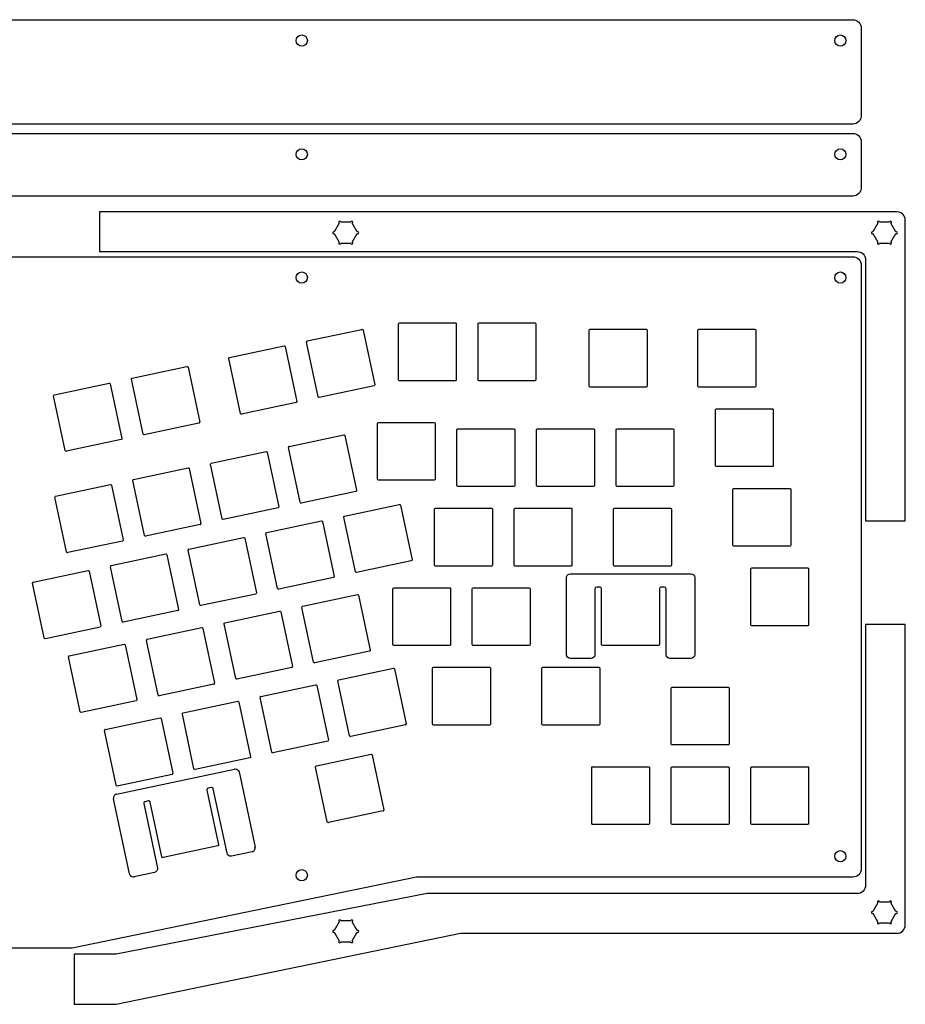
# Model space of a CAD drawing. Header units: millimetres. Extents: x -62 to 318, y -144 to 283.
# Tile 3 of 3: x 106 to 318, y 47 to 283. Entities that reach past the tile are written whole.
import ezdxf

# ---------------------------------------------------------------- set-up
doc = ezdxf.new("R2010")
doc.units = ezdxf.units.MM
doc.layers.get('0').update_dxf_attribs({"linetype": 'CONTINUOUS'})

msp = doc.modelspace()

# ---------------------------------------------------------------- linework, layer by layer
for p, q in [((-49.61, 282.97), (305.48, 282.97)), ((307.48, 280.97), (307.48, 259.97)), ((305.48, 257.97), (-49.61, 257.97)), ((-49.61, 255.72), (305.48, 255.72)), ((307.48, 253.72), (307.48, 242.72)), ((305.48, 240.72), (-49.61, 240.72)), ((125.04, 236.94), (125.04, 227.44)), ((316.03, 236.94), (125.04, 236.94)), ((182.48, 234.23), (181.28, 232.16)), ((185.24, 234.44), (182.85, 234.44)), ((186.81, 232.16), (185.61, 234.23)), ((311.47, 234.23), (310.27, 232.16)), ((314.23, 234.44), (311.84, 234.44)), ((315.8, 232.16), (314.6, 234.23)), ((318.03, 162.97), (318.03, 234.94)), ((181.28, 231.73), (182.48, 229.66)), ((185.61, 229.66), (186.81, 231.73)), ((310.27, 231.73), (311.47, 229.66)), ((314.6, 229.66), (315.8, 231.73)), ((182.85, 229.44), (185.24, 229.44)), ((311.84, 229.44), (314.23, 229.44)), ((125.04, 227.44), (306.53, 227.44)), ((-49.61, 226.19), (305.48, 226.19)), ((307.48, 224.19), (307.48, 79.6)), ((308.53, 225.44), (308.53, 162.97)), ((196.67, 196.7), (196.67, 210.1)), ((196.9, 210.33), (210.3, 210.33)), ((210.52, 210.1), (210.52, 196.7)), ((215.72, 196.7), (215.72, 210.1)), ((215.95, 210.33), (229.35, 210.33)), ((229.57, 210.1), (229.57, 196.7)), ((174.83, 206.02), (187.93, 208.8)), ((188.2, 208.63), (190.99, 195.52)), ((242.33, 195.2), (242.33, 208.6)), ((242.33, 195.2), (242.33, 208.6)), ((242.56, 208.82), (255.96, 208.82)), ((242.56, 208.82), (255.96, 208.82)), ((256.18, 208.6), (256.18, 195.2)), ((256.18, 208.6), (256.18, 195.2)), ((268.38, 195.2), (268.38, 208.6)), ((268.38, 195.2), (268.38, 208.6)), ((268.61, 208.82), (282.01, 208.82)), ((268.61, 208.82), (282.01, 208.82)), ((282.23, 208.6), (282.23, 195.2)), ((282.23, 208.6), (282.23, 195.2)), ((177.44, 192.64), (174.65, 205.75)), ((156.19, 202.06), (169.3, 204.84)), ((169.57, 204.67), (172.35, 191.56)), ((158.81, 188.68), (156.02, 201.79)), ((132.9, 197.11), (146.01, 199.89)), ((146.27, 199.72), (149.06, 186.61)), ((114.27, 193.15), (127.37, 195.93)), ((127.64, 195.76), (130.43, 182.65)), ((135.51, 183.73), (132.73, 196.84)), ((210.3, 196.48), (196.9, 196.48)), ((229.35, 196.48), (215.95, 196.48)), ((190.81, 195.26), (177.71, 192.47)), ((255.96, 194.97), (242.56, 194.97)), ((255.96, 194.97), (242.56, 194.97)), ((282.01, 194.97), (268.61, 194.97)), ((282.01, 194.97), (268.61, 194.97)), ((116.88, 179.77), (114.09, 192.88)), ((172.18, 191.3), (159.07, 188.51)), ((272.58, 176.15), (272.58, 189.55)), ((272.58, 176.15), (272.58, 189.55)), ((272.81, 189.77), (286.21, 189.77)), ((272.81, 189.77), (286.21, 189.77)), ((286.43, 189.55), (286.43, 176.15)), ((286.43, 189.55), (286.43, 176.15)), ((148.89, 186.35), (135.78, 183.56)), ((191.85, 186.51), (205.25, 186.51)), ((191.62, 172.89), (191.62, 186.29)), ((205.47, 186.29), (205.47, 172.89)), ((210.67, 171.39), (210.67, 184.79)), ((210.9, 185.01), (224.3, 185.01)), ((224.52, 184.79), (224.52, 171.39)), ((229.72, 171.39), (229.72, 184.79)), ((229.95, 185.01), (243.35, 185.01)), ((243.57, 184.79), (243.57, 171.39)), ((248.77, 171.39), (248.77, 184.79)), ((249, 185.01), (262.4, 185.01)), ((262.62, 184.79), (262.62, 171.39)), ((130.25, 182.39), (117.15, 179.6)), ((170.47, 180.75), (183.58, 183.53)), ((183.85, 183.36), (186.63, 170.25)), ((151.84, 176.79), (164.95, 179.57)), ((165.21, 179.4), (168, 166.29)), ((173.09, 167.37), (170.3, 180.48)), ((133.21, 172.83), (146.31, 175.61)), ((146.58, 175.44), (149.37, 162.33)), ((154.45, 163.41), (151.67, 176.52)), ((286.21, 175.92), (272.81, 175.92)), ((286.21, 175.92), (272.81, 175.92)), ((135.82, 159.45), (133.03, 172.56)), ((205.25, 172.66), (191.85, 172.66)), ((114.57, 168.87), (127.68, 171.65)), ((127.95, 171.48), (130.73, 158.37)), ((186.46, 169.99), (173.35, 167.2)), ((224.3, 171.16), (210.9, 171.16)), ((243.35, 171.16), (229.95, 171.16)), ((262.4, 171.16), (249, 171.16)), ((276.76, 157.1), (276.76, 170.5)), ((276.98, 170.72), (290.38, 170.72)), ((290.61, 170.5), (290.61, 157.1)), ((117.18, 155.49), (114.4, 168.6)), ((167.83, 166.03), (154.72, 163.24)), ((183.75, 164.09), (196.86, 166.88)), ((197.12, 166.71), (199.91, 153.6)), ((205.31, 152.34), (205.31, 165.74)), ((205.54, 165.96), (218.94, 165.96)), ((219.16, 165.74), (219.16, 152.34)), ((224.36, 152.34), (224.36, 165.74)), ((224.59, 165.96), (237.99, 165.96)), ((238.21, 165.74), (238.21, 152.34)), ((248.18, 152.34), (248.18, 165.74)), ((248.41, 165.96), (261.81, 165.96)), ((262.03, 165.74), (262.03, 152.34)), ((165.12, 160.13), (178.22, 162.92)), ((178.49, 162.75), (181.28, 149.64)), ((186.36, 150.72), (183.58, 163.83)), ((308.53, 162.97), (318.03, 162.97)), ((149.19, 162.07), (136.09, 159.28)), ((130.56, 158.1), (117.45, 155.32)), ((146.48, 156.17), (159.59, 158.96)), ((159.86, 158.79), (162.64, 145.68)), ((167.73, 146.76), (164.94, 159.87)), ((149.1, 142.8), (146.31, 155.91)), ((290.38, 156.87), (276.98, 156.87)), ((127.85, 152.21), (140.96, 155)), ((141.22, 154.83), (144.01, 141.72)), ((199.74, 153.33), (186.63, 150.55)), ((109.22, 148.25), (122.32, 151.04)), ((130.46, 138.84), (127.68, 151.95)), ((218.94, 152.11), (205.54, 152.11)), ((237.99, 152.11), (224.59, 152.11)), ((261.81, 152.11), (248.41, 152.11)), ((281.03, 138.05), (281.03, 151.45)), ((281.25, 151.67), (294.65, 151.67)), ((294.88, 151.45), (294.88, 138.05)), ((122.59, 150.86), (125.38, 137.76)), ((181.1, 149.37), (168, 146.59)), ((236.87, 130.91), (236.87, 149.34)), ((237.79, 150.27), (266.67, 150.27)), ((267.6, 149.34), (267.6, 130.9)), ((111.83, 134.88), (109.04, 147.99)), ((195.3, 133.29), (195.3, 146.69)), ((195.53, 146.91), (208.93, 146.91)), ((209.15, 146.69), (209.15, 133.29)), ((214.35, 133.29), (214.35, 146.69)), ((214.58, 146.91), (227.98, 146.91)), ((228.2, 146.69), (228.2, 133.29)), ((243.72, 146.69), (243.72, 130.9)), ((244.93, 147.06), (244.09, 147.06)), ((245.31, 133.29), (245.31, 146.69)), ((259.16, 146.69), (259.16, 133.29)), ((260.37, 147.06), (259.53, 147.06)), ((260.75, 130.91), (260.75, 146.69)), ((162.47, 145.41), (149.36, 142.63)), ((173.74, 142.49), (186.84, 145.28)), ((187.11, 145.1), (189.9, 132)), ((176.35, 129.12), (173.56, 142.22)), ((143.84, 141.45), (130.73, 138.67)), ((155.1, 138.53), (168.21, 141.32)), ((168.48, 141.14), (171.26, 128.04)), ((125.2, 137.49), (112.1, 134.7)), ((136.47, 134.57), (149.58, 137.36)), ((149.84, 137.18), (152.63, 124.07)), ((157.71, 125.16), (154.93, 138.26)), ((294.65, 137.82), (281.25, 137.82)), ((318.03, 138.12), (308.53, 138.12)), ((308.53, 138.12), (308.53, 75.64)), ((318.03, 66.14), (318.03, 138.12)), ((117.84, 130.61), (130.94, 133.39)), ((131.21, 133.22), (134, 120.11)), ((139.08, 121.2), (136.3, 134.3)), ((208.93, 133.06), (195.53, 133.06)), ((227.98, 133.06), (214.58, 133.06)), ((258.93, 133.06), (245.53, 133.06)), ((120.45, 117.23), (117.66, 130.34)), ((189.72, 131.73), (176.62, 128.94)), ((242.79, 129.98), (237.79, 129.98)), ((266.67, 129.98), (261.67, 129.98)), ((171.09, 127.77), (157.98, 124.98)), ((182.35, 124.85), (195.46, 127.63)), ((195.73, 127.46), (198.52, 114.35)), ((204.83, 114.24), (204.83, 127.64)), ((205.05, 127.86), (218.45, 127.86)), ((218.68, 127.64), (218.68, 114.24)), ((231.02, 114.24), (231.02, 127.64)), ((231.25, 127.86), (244.65, 127.86)), ((244.87, 127.64), (244.87, 114.24)), ((152.46, 123.81), (139.35, 121.02)), ((163.72, 120.89), (176.83, 123.67)), ((177.1, 123.5), (179.88, 110.39)), ((184.97, 111.47), (182.18, 124.58)), ((261.98, 109.47), (261.98, 122.87)), ((262.2, 123.1), (275.6, 123.1)), ((275.83, 122.87), (275.83, 109.47)), ((166.33, 107.51), (163.55, 120.62)), ((133.82, 119.85), (120.71, 117.06)), ((145.09, 116.93), (158.19, 119.71)), ((158.46, 119.54), (161.25, 106.43)), ((126.45, 112.96), (139.56, 115.75)), ((139.83, 115.58), (142.61, 102.47)), ((147.7, 103.55), (144.91, 116.66)), ((198.34, 114.09), (185.23, 111.3)), ((218.45, 114.01), (205.05, 114.01)), ((244.65, 114.01), (231.25, 114.01)), ((129.07, 99.59), (126.28, 112.7)), ((179.71, 110.13), (166.6, 107.34)), ((275.6, 109.25), (262.2, 109.25)), ((161.07, 106.16), (147.97, 103.38)), ((177, 104.23), (190.11, 107.02)), ((190.37, 106.85), (193.16, 93.74)), ((179.61, 90.86), (176.83, 103.97)), ((242.93, 90.42), (242.93, 103.82)), ((243.15, 104.05), (256.55, 104.05)), ((256.78, 103.82), (256.78, 90.42)), ((261.98, 90.42), (261.98, 103.82)), ((262.2, 104.05), (275.6, 104.05)), ((275.83, 103.82), (275.83, 90.42)), ((281.03, 90.42), (281.03, 103.82)), ((281.25, 104.05), (294.65, 104.05)), ((294.88, 103.82), (294.88, 90.42)), ((129.14, 97.49), (157.38, 103.49)), ((142.44, 102.2), (129.33, 99.42)), ((158.48, 102.78), (162.31, 84.74)), ((150.78, 98.43), (153.56, 85.32)), ((151.89, 99.05), (151.07, 98.87)), ((155.61, 83.32), (152.33, 98.76)), ((132.26, 78.36), (128.42, 96.39)), ((135.68, 95.22), (138.96, 79.78)), ((136.78, 95.84), (135.96, 95.66)), ((140.02, 82.44), (137.23, 95.55)), ((192.99, 93.47), (179.88, 90.69)), ((256.55, 90.2), (243.15, 90.2)), ((275.6, 90.2), (262.2, 90.2)), ((294.65, 90.2), (281.25, 90.2)), ((153.39, 85.06), (140.28, 82.27)), ((161.6, 83.65), (156.71, 82.61)), ((138.25, 78.68), (133.35, 77.64)), ((200.95, 77.6), (118.49, 60.6)), ((305.48, 77.6), (200.95, 77.6)), ((203.5, 73.64), (129.04, 59.12)), ((306.53, 73.64), (203.5, 73.64)), ((311.47, 71.43), (310.27, 69.35)), ((314.23, 71.64), (311.84, 71.64)), ((315.8, 69.35), (314.6, 71.43)), ((310.27, 68.93), (311.47, 66.85)), ((314.6, 66.85), (315.8, 68.93)), ((182.48, 66.89), (181.28, 64.81)), ((185.24, 67.1), (182.85, 67.1)), ((186.81, 64.81), (185.61, 66.89)), ((311.84, 66.64), (314.23, 66.64)), ((129.04, 47.14), (211.5, 64.14)), ((181.28, 64.39), (182.48, 62.31)), ((185.61, 62.31), (186.81, 64.39)), ((211.5, 64.14), (316.03, 64.14)), ((182.85, 62.1), (185.24, 62.1)), ((118.49, 60.6), (98.49, 60.6)), ((119.04, 59.12), (119.04, 47.14)), ((129.04, 59.12), (119.04, 59.12)), ((119.04, 47.14), (129.04, 47.14))]:
    msp.add_line(p, q)
at = {"extrusion": (0, 0, -1)}
msp.add_arc((-133.16, 78.55), 0.929, 257.9404, 269.9726, dxfattribs=at)
for centre, major_axis, ratio, start_param, end_param in [((174.92, 205.79), (0.267, -0.055), 0.903155, 2.803276, 3.517551), ((174.9, 205.76), (-0.143, 0.23), 0.904441, 5.965291, 6.683538), ((177.68, 192.51), (0.0988, 0.0134), 0.42359, 4.403284, 4.884756), ((148.82, 186.6), (-0.143, 0.23), 0.904441, 2.823698, 3.541945), ((148.79, 186.58), (0.267, -0.055), 0.903155, 5.944869, 6.659143), ((159.05, 188.68), (0.185, 0.087), 0.83084, 4.199079, 4.43775), ((135.76, 183.73), (0.185, 0.087), 0.83084, 4.199079, 4.43775), ((117.13, 179.71), (0.158, 0.043), 0.688153, 4.33865, 4.631778), ((170.57, 180.52), (0.267, -0.055), 0.903155, 2.803276, 3.517551), ((170.54, 180.49), (-0.143, 0.23), 0.904441, 5.965291, 6.683538), ((173.33, 167.24), (0.0988, 0.0134), 0.42359, 4.403284, 4.884756), ((154.7, 163.41), (0.185, 0.087), 0.83084, 4.199079, 4.43775), ((149.12, 162.32), (-0.143, 0.23), 0.904441, 2.823698, 3.541945), ((149.1, 162.3), (0.267, -0.055), 0.903155, 5.944869, 6.659143), ((136.07, 159.45), (0.185, 0.087), 0.83084, 4.199079, 4.43775), ((146.58, 155.94), (0.275, -0.054), 0.888887, 2.800433, 3.5043), ((146.55, 155.91), (-0.143, 0.23), 0.904441, 5.965291, 6.683538), ((117.44, 155.43), (0.158, 0.043), 0.688153, 4.33865, 4.631778), ((127.94, 151.99), (0.268, -0.041), 0.903545, 2.75302, 3.470262), ((127.92, 151.95), (-0.143, 0.23), 0.904441, 5.965291, 6.683538), ((186.61, 150.72), (0.185, 0.087), 0.83084, 4.199079, 4.43775), ((109.31, 148.03), (0.268, -0.041), 0.903545, 2.75302, 3.470262), ((109.28, 148), (-0.149, 0.218), 0.915996, 5.921842, 6.64769), ((167.98, 146.76), (0.185, 0.087), 0.83084, 4.199079, 4.43775), ((143.78, 141.69), (-0.135, 0.212), 0.942667, 2.802067, 3.546705), ((143.75, 141.68), (0.264, -0.05), 0.910313, 5.926256, 6.646227), ((149.34, 142.8), (0.185, 0.087), 0.83084, 4.199079, 4.43775), ((173.83, 142.26), (0.267, -0.055), 0.903155, 2.803276, 3.517551), ((173.81, 142.23), (-0.143, 0.23), 0.904441, 5.965291, 6.683538), ((130.71, 138.84), (0.185, 0.087), 0.83084, 4.199079, 4.43775), ((112.08, 134.82), (0.158, 0.043), 0.688153, 4.33865, 4.631778), ((136.56, 134.34), (0.267, -0.055), 0.903155, 2.803276, 3.517551), ((136.54, 134.31), (-0.143, 0.23), 0.904441, 5.965291, 6.683538), ((117.92, 130.38), (0.263, -0.046), 0.909501, 2.769736, 3.492655), ((117.91, 130.35), (-0.155, 0.223), 0.902281, 5.917975, 6.635862), ((171.02, 128.03), (-0.143, 0.23), 0.904441, 2.823698, 3.541945), ((171, 128), (0.267, -0.055), 0.903155, 5.944869, 6.659143), ((176.59, 128.98), (0.0988, 0.0134), 0.42359, 4.403284, 4.884756), ((152.38, 124.07), (-0.143, 0.23), 0.904441, 2.823698, 3.541945), ((152.35, 124.04), (0.275, -0.054), 0.888887, 5.942026, 6.645893), ((157.96, 125.15), (0.185, 0.087), 0.83084, 4.199079, 4.43775), ((139.33, 121.06), (0.0988, 0.0134), 0.42359, 4.403284, 4.884756), ((163.81, 120.66), (0.267, -0.055), 0.903155, 2.803276, 3.517551), ((163.79, 120.63), (-0.143, 0.23), 0.904441, 5.965291, 6.683538), ((120.7, 117.17), (0.158, 0.043), 0.688153, 4.33865, 4.631778), ((198.27, 114.34), (-0.143, 0.23), 0.904441, 2.823698, 3.541945), ((198.25, 114.32), (0.267, -0.055), 0.903155, 5.944869, 6.659143), ((126.54, 112.74), (0.263, -0.046), 0.909501, 2.769736, 3.492655), ((126.53, 112.71), (-0.155, 0.223), 0.902281, 5.917975, 6.635862), ((185.22, 111.47), (0.185, 0.087), 0.83084, 4.199079, 4.43775), ((166.58, 107.51), (0.185, 0.087), 0.83084, 4.199079, 4.43775), ((142.37, 102.46), (-0.143, 0.23), 0.904441, 2.823698, 3.541945), ((142.35, 102.43), (0.267, -0.055), 0.903155, 5.944869, 6.659143), ((147.95, 103.55), (0.185, 0.087), 0.83084, 4.199079, 4.43775), ((129.31, 99.59), (0.185, 0.087), 0.83084, 4.199079, 4.43775), ((129.52, 96.55), (1.1, -0.21), 0.901954, 2.785605, 3.501603), ((129.43, 96.44), (-0.638, 0.898), 0.90998, 5.907803, 6.629566), ((151.22, 98.49), (0.444, -0.107), 0.899005, 2.832995, 3.546401), ((151.19, 98.44), (0.266, -0.367), 0.901931, 2.760445, 3.477191), ((192.92, 93.73), (-0.143, 0.23), 0.904441, 2.823698, 3.541945), ((192.89, 93.7), (0.267, -0.055), 0.903155, 5.944869, 6.659143), ((179.86, 90.86), (0.185, 0.087), 0.83084, 4.199079, 4.43775), ((161.31, 84.69), (-0.629, 0.899), 0.911993, 2.772795, 3.495999), ((161.22, 84.59), (1.09, -0.22), 0.904544, 5.93897, 6.656518)]:
    msp.add_ellipse(centre, major_axis=major_axis, ratio=ratio, start_param=start_param, end_param=end_param)
for points in [[(305.48, 282.97), (306.58, 282.97), (307.48, 282.08), (307.48, 280.97)], [(172.14, 277.97), (172.14, 278.71), (172.74, 279.32), (173.49, 279.32)], [(173.49, 279.32), (174.23, 279.32), (174.84, 278.71), (174.84, 277.97)], [(301.13, 277.97), (301.13, 278.71), (301.73, 279.32), (302.48, 279.32)], [(302.48, 279.32), (303.22, 279.32), (303.83, 278.71), (303.83, 277.97)], [(173.49, 276.62), (172.74, 276.62), (172.14, 277.23), (172.14, 277.97)], [(174.84, 277.97), (174.84, 277.23), (174.23, 276.62), (173.49, 276.62)], [(302.48, 276.62), (301.73, 276.62), (301.13, 277.23), (301.13, 277.97)], [(303.83, 277.97), (303.83, 277.23), (303.22, 276.62), (302.48, 276.62)], [(307.48, 259.97), (307.48, 258.87), (306.58, 257.97), (305.48, 257.97)], [(305.48, 255.72), (306.58, 255.72), (307.48, 254.83), (307.48, 253.72)], [(172.14, 250.72), (172.14, 251.46), (172.74, 252.07), (173.49, 252.07)], [(173.49, 249.37), (172.74, 249.37), (172.14, 249.98), (172.14, 250.72)], [(173.49, 252.07), (174.23, 252.07), (174.84, 251.46), (174.84, 250.72)], [(174.84, 250.72), (174.84, 249.98), (174.23, 249.37), (173.49, 249.37)], [(301.13, 250.72), (301.13, 251.46), (301.73, 252.07), (302.48, 252.07)], [(302.48, 249.37), (301.73, 249.37), (301.13, 249.98), (301.13, 250.72)], [(302.48, 252.07), (303.22, 252.07), (303.83, 251.46), (303.83, 250.72)], [(303.83, 250.72), (303.83, 249.98), (303.22, 249.37), (302.48, 249.37)], [(307.48, 242.72), (307.48, 241.62), (306.58, 240.72), (305.48, 240.72)], [(318.03, 234.94), (318.03, 236.05), (317.14, 236.94), (316.03, 236.94)], [(186.93, 232.19), (186.88, 232.19), (186.84, 232.18), (186.81, 232.16)], [(315.92, 232.19), (315.87, 232.19), (315.83, 232.18), (315.8, 232.16)], [(306.53, 227.44), (307.64, 227.44), (308.53, 226.55), (308.53, 225.44)], [(305.48, 226.19), (306.58, 226.19), (307.48, 225.29), (307.48, 224.19)], [(172.14, 221.19), (172.14, 221.93), (172.74, 222.54), (173.49, 222.54)], [(173.49, 222.54), (174.23, 222.54), (174.84, 221.93), (174.84, 221.19)], [(301.13, 221.19), (301.13, 221.93), (301.73, 222.54), (302.48, 222.54)], [(302.48, 222.54), (303.22, 222.54), (303.83, 221.93), (303.83, 221.19)], [(173.49, 219.84), (172.74, 219.84), (172.14, 220.44), (172.14, 221.19)], [(174.84, 221.19), (174.84, 220.44), (174.23, 219.84), (173.49, 219.84)], [(302.48, 219.84), (301.73, 219.84), (301.13, 220.44), (301.13, 221.19)], [(303.83, 221.19), (303.83, 220.44), (303.22, 219.84), (302.48, 219.84)], [(196.67, 210.1), (196.67, 210.22), (196.77, 210.33), (196.9, 210.33)], [(210.3, 210.33), (210.42, 210.33), (210.52, 210.22), (210.52, 210.1)], [(215.72, 210.1), (215.72, 210.22), (215.82, 210.33), (215.95, 210.33)], [(229.35, 210.33), (229.47, 210.33), (229.57, 210.22), (229.57, 210.1)], [(242.33, 208.6), (242.33, 208.72), (242.44, 208.82), (242.56, 208.82)], [(242.33, 208.6), (242.33, 208.72), (242.44, 208.82), (242.56, 208.82)], [(255.96, 208.82), (256.08, 208.82), (256.18, 208.72), (256.18, 208.6)], [(255.96, 208.82), (256.08, 208.82), (256.18, 208.72), (256.18, 208.6)], [(268.38, 208.6), (268.38, 208.72), (268.49, 208.82), (268.61, 208.82)], [(268.38, 208.6), (268.38, 208.72), (268.49, 208.82), (268.61, 208.82)], [(282.01, 208.82), (282.13, 208.82), (282.23, 208.72), (282.23, 208.6)], [(282.01, 208.82), (282.13, 208.82), (282.23, 208.72), (282.23, 208.6)], [(156.02, 201.79), (155.99, 201.91), (156.07, 202.03), (156.19, 202.06)], [(132.73, 196.84), (132.7, 196.96), (132.78, 197.08), (132.9, 197.11)], [(196.9, 196.48), (196.77, 196.48), (196.67, 196.58), (196.67, 196.7)], [(210.52, 196.7), (210.52, 196.58), (210.42, 196.48), (210.3, 196.48)], [(215.95, 196.48), (215.82, 196.48), (215.72, 196.58), (215.72, 196.7)], [(229.57, 196.7), (229.57, 196.58), (229.47, 196.48), (229.35, 196.48)], [(190.99, 195.52), (191.01, 195.4), (190.94, 195.28), (190.81, 195.26)], [(242.56, 194.97), (242.44, 194.97), (242.33, 195.08), (242.33, 195.2)], [(242.56, 194.97), (242.44, 194.97), (242.33, 195.08), (242.33, 195.2)], [(256.18, 195.2), (256.18, 195.08), (256.08, 194.97), (255.96, 194.97)], [(256.18, 195.2), (256.18, 195.08), (256.08, 194.97), (255.96, 194.97)], [(268.61, 194.97), (268.49, 194.97), (268.38, 195.08), (268.38, 195.2)], [(268.61, 194.97), (268.49, 194.97), (268.38, 195.08), (268.38, 195.2)], [(282.23, 195.2), (282.23, 195.08), (282.13, 194.97), (282.01, 194.97)], [(282.23, 195.2), (282.23, 195.08), (282.13, 194.97), (282.01, 194.97)], [(114.09, 192.88), (114.07, 193), (114.15, 193.12), (114.27, 193.15)], [(172.35, 191.56), (172.38, 191.44), (172.3, 191.32), (172.18, 191.3)], [(177.66, 192.47), (177.55, 192.47), (177.46, 192.54), (177.44, 192.64)], [(159.03, 188.51), (158.92, 188.51), (158.83, 188.58), (158.81, 188.68)], [(272.58, 189.55), (272.58, 189.67), (272.69, 189.77), (272.81, 189.77)], [(272.58, 189.55), (272.58, 189.67), (272.69, 189.77), (272.81, 189.77)], [(286.21, 189.77), (286.33, 189.77), (286.43, 189.67), (286.43, 189.55)], [(286.21, 189.77), (286.33, 189.77), (286.43, 189.67), (286.43, 189.55)], [(191.62, 186.29), (191.62, 186.41), (191.72, 186.51), (191.85, 186.51)], [(205.25, 186.51), (205.37, 186.51), (205.47, 186.41), (205.47, 186.29)], [(210.67, 184.79), (210.67, 184.91), (210.77, 185.01), (210.9, 185.01)], [(224.3, 185.01), (224.42, 185.01), (224.52, 184.91), (224.52, 184.79)], [(229.72, 184.79), (229.72, 184.91), (229.82, 185.01), (229.95, 185.01)], [(243.35, 185.01), (243.47, 185.01), (243.57, 184.91), (243.57, 184.79)], [(248.77, 184.79), (248.77, 184.91), (248.87, 185.01), (249, 185.01)], [(262.4, 185.01), (262.52, 185.01), (262.62, 184.91), (262.62, 184.79)], [(130.43, 182.65), (130.45, 182.53), (130.38, 182.41), (130.25, 182.39)], [(135.73, 183.55), (135.63, 183.55), (135.54, 183.63), (135.51, 183.73)], [(117.1, 179.59), (116.99, 179.59), (116.9, 179.67), (116.88, 179.77)], [(151.67, 176.52), (151.64, 176.64), (151.72, 176.76), (151.84, 176.79)], [(272.81, 175.92), (272.69, 175.92), (272.58, 176.03), (272.58, 176.15)], [(272.81, 175.92), (272.69, 175.92), (272.58, 176.03), (272.58, 176.15)], [(286.43, 176.15), (286.43, 176.03), (286.33, 175.92), (286.21, 175.92)], [(286.43, 176.15), (286.43, 176.03), (286.33, 175.92), (286.21, 175.92)], [(133.03, 172.56), (133.01, 172.68), (133.08, 172.8), (133.21, 172.83)], [(191.85, 172.66), (191.72, 172.66), (191.62, 172.76), (191.62, 172.89)], [(205.47, 172.89), (205.47, 172.76), (205.37, 172.66), (205.25, 172.66)], [(186.63, 170.25), (186.66, 170.13), (186.58, 170.01), (186.46, 169.99)], [(210.9, 171.16), (210.77, 171.16), (210.67, 171.26), (210.67, 171.39)], [(224.52, 171.39), (224.52, 171.26), (224.42, 171.16), (224.3, 171.16)], [(229.95, 171.16), (229.82, 171.16), (229.72, 171.26), (229.72, 171.39)], [(243.57, 171.39), (243.57, 171.26), (243.47, 171.16), (243.35, 171.16)], [(249, 171.16), (248.87, 171.16), (248.77, 171.26), (248.77, 171.39)], [(262.62, 171.39), (262.62, 171.26), (262.52, 171.16), (262.4, 171.16)], [(276.76, 170.5), (276.76, 170.62), (276.86, 170.72), (276.98, 170.72)], [(290.38, 170.72), (290.51, 170.72), (290.61, 170.62), (290.61, 170.5)], [(114.4, 168.6), (114.37, 168.72), (114.45, 168.84), (114.57, 168.87)], [(168, 166.29), (168.03, 166.17), (167.95, 166.05), (167.83, 166.03)], [(173.31, 167.2), (173.2, 167.2), (173.11, 167.27), (173.09, 167.37)], [(205.31, 165.74), (205.31, 165.86), (205.41, 165.96), (205.54, 165.96)], [(218.94, 165.96), (219.06, 165.96), (219.16, 165.86), (219.16, 165.74)], [(224.36, 165.74), (224.36, 165.86), (224.46, 165.96), (224.59, 165.96)], [(237.99, 165.96), (238.11, 165.96), (238.21, 165.86), (238.21, 165.74)], [(248.18, 165.74), (248.18, 165.86), (248.28, 165.96), (248.41, 165.96)], [(261.81, 165.96), (261.93, 165.96), (262.03, 165.86), (262.03, 165.74)], [(154.67, 163.24), (154.57, 163.24), (154.47, 163.31), (154.45, 163.41)], [(183.58, 163.83), (183.55, 163.95), (183.63, 164.07), (183.75, 164.09)], [(130.73, 158.37), (130.76, 158.25), (130.68, 158.13), (130.56, 158.1)], [(136.04, 159.27), (135.93, 159.27), (135.84, 159.35), (135.82, 159.45)], [(164.94, 159.87), (164.92, 159.99), (165, 160.11), (165.12, 160.13)], [(276.98, 156.87), (276.86, 156.87), (276.76, 156.98), (276.76, 157.1)], [(290.61, 157.1), (290.61, 156.98), (290.51, 156.87), (290.38, 156.87)], [(117.4, 155.31), (117.3, 155.31), (117.21, 155.39), (117.18, 155.49)], [(199.91, 153.6), (199.94, 153.48), (199.86, 153.36), (199.74, 153.33)], [(205.54, 152.11), (205.41, 152.11), (205.31, 152.21), (205.31, 152.34)], [(219.16, 152.34), (219.16, 152.21), (219.06, 152.11), (218.94, 152.11)], [(224.59, 152.11), (224.46, 152.11), (224.36, 152.21), (224.36, 152.34)], [(238.21, 152.34), (238.21, 152.21), (238.11, 152.11), (237.99, 152.11)], [(248.41, 152.11), (248.28, 152.11), (248.18, 152.21), (248.18, 152.34)], [(262.03, 152.34), (262.03, 152.21), (261.93, 152.11), (261.81, 152.11)], [(281.03, 151.45), (281.03, 151.57), (281.13, 151.67), (281.25, 151.67)], [(294.65, 151.67), (294.78, 151.67), (294.88, 151.57), (294.88, 151.45)], [(186.58, 150.54), (186.48, 150.54), (186.39, 150.62), (186.36, 150.72)], [(236.87, 149.34), (236.87, 149.85), (237.28, 150.27), (237.79, 150.27)], [(266.67, 150.27), (267.18, 150.27), (267.6, 149.85), (267.6, 149.34)], [(167.95, 146.58), (167.84, 146.58), (167.75, 146.66), (167.73, 146.76)], [(195.3, 146.69), (195.3, 146.81), (195.4, 146.91), (195.53, 146.91)], [(208.93, 146.91), (209.05, 146.91), (209.15, 146.81), (209.15, 146.69)], [(214.35, 146.69), (214.35, 146.81), (214.45, 146.91), (214.58, 146.91)], [(227.98, 146.91), (228.1, 146.91), (228.2, 146.81), (228.2, 146.69)], [(244.09, 147.06), (243.89, 147.06), (243.72, 146.89), (243.72, 146.69)], [(245.31, 146.69), (245.31, 146.89), (245.14, 147.06), (244.93, 147.06)], [(259.53, 147.06), (259.33, 147.06), (259.16, 146.89), (259.16, 146.69)], [(260.75, 146.69), (260.75, 146.89), (260.58, 147.06), (260.37, 147.06)], [(162.64, 145.68), (162.67, 145.56), (162.59, 145.44), (162.47, 145.41)], [(149.32, 142.62), (149.21, 142.62), (149.12, 142.7), (149.1, 142.8)], [(125.38, 137.76), (125.4, 137.64), (125.32, 137.52), (125.2, 137.49)], [(130.68, 138.66), (130.58, 138.66), (130.48, 138.74), (130.46, 138.84)], [(154.93, 138.26), (154.9, 138.38), (154.98, 138.5), (155.1, 138.53)], [(281.25, 137.82), (281.13, 137.82), (281.03, 137.93), (281.03, 138.05)], [(294.88, 138.05), (294.88, 137.93), (294.78, 137.82), (294.65, 137.82)], [(112.05, 134.7), (111.94, 134.7), (111.85, 134.77), (111.83, 134.88)], [(195.53, 133.06), (195.4, 133.06), (195.3, 133.16), (195.3, 133.29)], [(209.15, 133.29), (209.15, 133.16), (209.05, 133.06), (208.93, 133.06)], [(214.58, 133.06), (214.45, 133.06), (214.35, 133.16), (214.35, 133.29)], [(228.2, 133.29), (228.2, 133.16), (228.1, 133.06), (227.98, 133.06)], [(245.53, 133.06), (245.41, 133.06), (245.31, 133.16), (245.31, 133.29)], [(259.16, 133.29), (259.16, 133.16), (259.06, 133.06), (258.93, 133.06)], [(189.9, 132), (189.92, 131.87), (189.84, 131.76), (189.72, 131.73)], [(237.79, 129.98), (237.28, 129.98), (236.87, 130.4), (236.87, 130.91)], [(243.72, 130.9), (243.72, 130.39), (243.3, 129.98), (242.79, 129.98)], [(261.67, 129.98), (261.16, 129.98), (260.74, 130.4), (260.75, 130.91)], [(267.6, 130.9), (267.59, 130.39), (267.18, 129.98), (266.67, 129.98)], [(176.57, 128.94), (176.46, 128.94), (176.37, 129.01), (176.35, 129.12)], [(204.83, 127.64), (204.83, 127.76), (204.93, 127.86), (205.05, 127.86)], [(218.45, 127.86), (218.58, 127.86), (218.68, 127.76), (218.68, 127.64)], [(231.02, 127.64), (231.02, 127.76), (231.12, 127.86), (231.25, 127.86)], [(244.65, 127.86), (244.77, 127.86), (244.87, 127.76), (244.87, 127.64)], [(157.93, 124.98), (157.83, 124.98), (157.74, 125.05), (157.71, 125.16)], [(182.18, 124.58), (182.16, 124.7), (182.23, 124.82), (182.35, 124.85)], [(261.98, 122.87), (261.98, 123), (262.08, 123.1), (262.2, 123.1)], [(275.6, 123.1), (275.73, 123.1), (275.83, 123), (275.83, 122.87)], [(139.3, 121.02), (139.2, 121.02), (139.1, 121.09), (139.08, 121.2)], [(134, 120.11), (134.02, 119.99), (133.94, 119.87), (133.82, 119.85)], [(120.67, 117.06), (120.56, 117.06), (120.47, 117.13), (120.45, 117.23)], [(144.91, 116.66), (144.89, 116.78), (144.97, 116.9), (145.09, 116.93)], [(205.05, 114.01), (204.93, 114.01), (204.83, 114.11), (204.83, 114.24)], [(218.68, 114.24), (218.68, 114.11), (218.58, 114.01), (218.45, 114.01)], [(231.25, 114.01), (231.12, 114.01), (231.02, 114.11), (231.02, 114.24)], [(244.87, 114.24), (244.87, 114.11), (244.77, 114.01), (244.65, 114.01)], [(185.19, 111.29), (185.08, 111.29), (184.99, 111.37), (184.97, 111.47)], [(179.88, 110.39), (179.91, 110.27), (179.83, 110.15), (179.71, 110.13)], [(262.2, 109.25), (262.08, 109.25), (261.98, 109.35), (261.98, 109.47)], [(275.83, 109.47), (275.83, 109.35), (275.73, 109.25), (275.6, 109.25)], [(161.25, 106.43), (161.27, 106.31), (161.2, 106.19), (161.07, 106.16)], [(166.55, 107.33), (166.45, 107.33), (166.36, 107.41), (166.33, 107.51)], [(176.83, 103.97), (176.8, 104.09), (176.88, 104.21), (177, 104.23)], [(242.93, 103.82), (242.93, 103.95), (243.03, 104.05), (243.15, 104.05)], [(256.55, 104.05), (256.68, 104.05), (256.78, 103.95), (256.78, 103.82)], [(261.98, 103.82), (261.98, 103.95), (262.08, 104.05), (262.2, 104.05)], [(275.6, 104.05), (275.73, 104.05), (275.83, 103.95), (275.83, 103.82)], [(281.03, 103.82), (281.03, 103.95), (281.13, 104.05), (281.25, 104.05)], [(294.65, 104.05), (294.78, 104.05), (294.88, 103.95), (294.88, 103.82)], [(147.92, 103.37), (147.81, 103.37), (147.72, 103.45), (147.7, 103.55)], [(129.29, 99.41), (129.18, 99.41), (129.09, 99.49), (129.07, 99.59)], [(135.96, 95.66), (135.76, 95.62), (135.63, 95.42), (135.68, 95.22)], [(179.83, 90.68), (179.73, 90.68), (179.63, 90.76), (179.61, 90.86)], [(243.15, 90.2), (243.03, 90.2), (242.93, 90.3), (242.93, 90.42)], [(256.78, 90.42), (256.78, 90.3), (256.68, 90.2), (256.55, 90.2)], [(262.2, 90.2), (262.08, 90.2), (261.98, 90.3), (261.98, 90.42)], [(275.83, 90.42), (275.83, 90.3), (275.73, 90.2), (275.6, 90.2)], [(281.25, 90.2), (281.13, 90.2), (281.03, 90.3), (281.03, 90.42)], [(294.88, 90.42), (294.88, 90.3), (294.78, 90.2), (294.65, 90.2)], [(153.56, 85.32), (153.59, 85.2), (153.51, 85.08), (153.39, 85.06)], [(301.13, 82.6), (301.13, 83.34), (301.73, 83.95), (302.48, 83.95)], [(302.48, 81.25), (301.73, 81.25), (301.13, 81.86), (301.13, 82.6)], [(302.48, 83.95), (303.22, 83.95), (303.83, 83.34), (303.83, 82.6)], [(303.83, 82.6), (303.83, 81.86), (303.22, 81.25), (302.48, 81.25)], [(133.16, 77.62), (132.73, 77.62), (132.35, 77.93), (132.26, 78.36)], [(138.96, 79.78), (139.06, 79.28), (138.74, 78.79), (138.25, 78.68)], [(172.14, 78.06), (172.14, 78.8), (172.74, 79.41), (173.49, 79.41)], [(173.49, 76.71), (172.74, 76.71), (172.14, 77.32), (172.14, 78.06)], [(173.49, 79.41), (174.23, 79.41), (174.84, 78.8), (174.84, 78.06)], [(174.84, 78.06), (174.84, 77.32), (174.23, 76.71), (173.49, 76.71)], [(307.48, 79.6), (307.48, 78.5), (306.58, 77.6), (305.48, 77.6)], [(308.53, 75.64), (308.53, 74.53), (307.64, 73.64), (306.53, 73.64)], [(315.92, 69.39), (315.87, 69.39), (315.83, 69.37), (315.8, 69.35)], [(316.03, 64.14), (317.14, 64.14), (318.03, 65.03), (318.03, 66.14)], [(186.93, 64.85), (186.88, 64.85), (186.84, 64.83), (186.81, 64.81)]]:
    msp.add_open_spline(points, degree=3)
for points, knots in [([(182.85, 234.44), (182.85, 234.58), (182.74, 234.69), (182.46, 234.69), (182.35, 234.58), (182.35, 234.44), (182.35, 234.35), (182.4, 234.27), (182.48, 234.23)], [6, 6, 6, 6, 7, 7, 8, 8, 8, 9, 9, 9, 9]), ([(185.61, 234.23), (185.68, 234.27), (185.74, 234.35), (185.74, 234.44), (185.74, 234.58), (185.62, 234.69), (185.49, 234.69), (185.35, 234.69), (185.24, 234.58), (185.24, 234.44)], [2, 2, 2, 2, 3, 3, 3, 4, 4, 4, 5, 5, 5, 5]), ([(311.84, 234.44), (311.84, 234.58), (311.73, 234.69), (311.45, 234.69), (311.34, 234.58), (311.34, 234.44), (311.34, 234.35), (311.39, 234.27), (311.47, 234.23)], [6, 6, 6, 6, 7, 7, 8, 8, 8, 9, 9, 9, 9]), ([(314.6, 234.23), (314.67, 234.27), (314.73, 234.35), (314.73, 234.44), (314.73, 234.58), (314.61, 234.69), (314.48, 234.69), (314.34, 234.69), (314.23, 234.58), (314.23, 234.44)], [2, 2, 2, 2, 3, 3, 3, 4, 4, 4, 5, 5, 5, 5]), ([(181.28, 232.16), (181.24, 232.18), (181.2, 232.19), (181.16, 232.19), (181.02, 232.19), (180.91, 232.08), (180.91, 231.94), (180.91, 231.8), (181.02, 231.69), (181.16, 231.69), (181.2, 231.69), (181.24, 231.71), (181.28, 231.73)], [10, 10, 10, 10, 11, 11, 11, 12, 12, 12, 13, 13, 13, 14, 14, 14, 14]), ([(186.81, 231.73), (186.84, 231.71), (186.88, 231.69), (186.93, 231.69), (187.07, 231.69), (187.18, 231.8), (187.18, 231.94), (187.18, 232.08), (187.07, 232.19), (186.93, 232.19)], [23, 23, 23, 23, 24, 24, 24, 25, 25, 25, 26, 26, 26, 26]), ([(310.27, 232.16), (310.23, 232.18), (310.19, 232.19), (310.15, 232.19), (310.01, 232.19), (309.9, 232.08), (309.9, 231.94), (309.9, 231.8), (310.01, 231.69), (310.15, 231.69), (310.19, 231.69), (310.23, 231.71), (310.27, 231.73)], [10, 10, 10, 10, 11, 11, 11, 12, 12, 12, 13, 13, 13, 14, 14, 14, 14]), ([(315.8, 231.73), (315.83, 231.71), (315.87, 231.69), (315.92, 231.69), (316.06, 231.69), (316.17, 231.8), (316.17, 231.94), (316.17, 232.08), (316.06, 232.19), (315.92, 232.19)], [23, 23, 23, 23, 24, 24, 24, 25, 25, 25, 26, 26, 26, 26]), ([(182.48, 229.66), (182.4, 229.61), (182.35, 229.54), (182.35, 229.44), (182.35, 229.3), (182.46, 229.19), (182.74, 229.19), (182.85, 229.3), (182.85, 229.44)], [15, 15, 15, 15, 16, 16, 16, 17, 17, 18, 18, 18, 18]), ([(185.24, 229.44), (185.24, 229.3), (185.35, 229.19), (185.49, 229.19), (185.62, 229.19), (185.74, 229.3), (185.74, 229.44), (185.74, 229.54), (185.68, 229.61), (185.61, 229.66)], [19, 19, 19, 19, 20, 20, 20, 21, 21, 21, 22, 22, 22, 22]), ([(311.47, 229.66), (311.39, 229.61), (311.34, 229.54), (311.34, 229.44), (311.34, 229.3), (311.45, 229.19), (311.73, 229.19), (311.84, 229.3), (311.84, 229.44)], [15, 15, 15, 15, 16, 16, 16, 17, 17, 18, 18, 18, 18]), ([(314.23, 229.44), (314.23, 229.3), (314.34, 229.19), (314.48, 229.19), (314.61, 229.19), (314.73, 229.3), (314.73, 229.44), (314.73, 229.54), (314.67, 229.61), (314.6, 229.66)], [19, 19, 19, 19, 20, 20, 20, 21, 21, 21, 22, 22, 22, 22]), ([(187.93, 208.8), (187.95, 208.81), (187.97, 208.81), (187.98, 208.81), (188.09, 208.81), (188.18, 208.73), (188.2, 208.63)], [5, 5, 5, 5, 6, 6, 6, 7, 7, 7, 7]), ([(169.3, 204.84), (169.32, 204.85), (169.33, 204.85), (169.35, 204.85), (169.45, 204.85), (169.55, 204.77), (169.57, 204.67)], [4, 4, 4, 4, 5, 5, 5, 6, 6, 6, 6]), ([(146.01, 199.89), (146.02, 199.9), (146.04, 199.9), (146.06, 199.9), (146.16, 199.9), (146.25, 199.82), (146.27, 199.72)], [4, 4, 4, 4, 5, 5, 5, 6, 6, 6, 6]), ([(127.37, 195.93), (127.39, 195.94), (127.41, 195.94), (127.42, 195.94), (127.53, 195.94), (127.62, 195.86), (127.64, 195.76)], [4, 4, 4, 4, 5, 5, 5, 6, 6, 6, 6]), ([(183.58, 183.53), (183.6, 183.54), (183.61, 183.54), (183.63, 183.54), (183.73, 183.54), (183.82, 183.46), (183.85, 183.36)], [5, 5, 5, 5, 6, 6, 6, 7, 7, 7, 7]), ([(164.95, 179.57), (164.96, 179.58), (164.98, 179.58), (164.99, 179.58), (165.1, 179.58), (165.19, 179.5), (165.21, 179.4)], [4, 4, 4, 4, 5, 5, 5, 6, 6, 6, 6]), ([(146.31, 175.61), (146.33, 175.62), (146.34, 175.62), (146.36, 175.62), (146.47, 175.62), (146.56, 175.54), (146.58, 175.44)], [4, 4, 4, 4, 5, 5, 5, 6, 6, 6, 6]), ([(127.68, 171.65), (127.69, 171.66), (127.71, 171.66), (127.73, 171.66), (127.83, 171.66), (127.92, 171.58), (127.95, 171.48)], [4, 4, 4, 4, 5, 5, 5, 6, 6, 6, 6]), ([(196.86, 166.88), (196.87, 166.88), (196.89, 166.89), (196.9, 166.89), (197.01, 166.89), (197.1, 166.81), (197.12, 166.71)], [4, 4, 4, 4, 5, 5, 5, 6, 6, 6, 6]), ([(178.22, 162.92), (178.24, 162.92), (178.26, 162.93), (178.27, 162.93), (178.38, 162.93), (178.47, 162.85), (178.49, 162.75)], [4, 4, 4, 4, 5, 5, 5, 6, 6, 6, 6]), ([(159.59, 158.96), (159.61, 158.96), (159.62, 158.96), (159.64, 158.96), (159.74, 158.96), (159.84, 158.89), (159.86, 158.79)], [5, 5, 5, 5, 6, 6, 6, 7, 7, 7, 7]), ([(140.96, 155), (140.97, 155), (140.99, 155), (141, 155), (141.11, 155), (141.2, 154.93), (141.22, 154.83)], [5, 5, 5, 5, 6, 6, 6, 7, 7, 7, 7]), ([(122.32, 151.04), (122.34, 151.04), (122.35, 151.04), (122.37, 151.04), (122.48, 151.04), (122.57, 150.97), (122.59, 150.86)], [5, 5, 5, 5, 6, 6, 6, 7, 7, 7, 7]), ([(181.28, 149.64), (181.29, 149.58), (181.28, 149.52), (181.21, 149.42), (181.16, 149.39), (181.1, 149.37)], [7, 7, 7, 7, 8, 8, 9, 9, 9, 9]), ([(186.84, 145.28), (186.86, 145.28), (186.87, 145.28), (186.89, 145.28), (187, 145.28), (187.09, 145.21), (187.11, 145.1)], [5, 5, 5, 5, 6, 6, 6, 7, 7, 7, 7]), ([(168.21, 141.32), (168.22, 141.32), (168.24, 141.32), (168.26, 141.32), (168.36, 141.32), (168.45, 141.25), (168.48, 141.14)], [4, 4, 4, 4, 5, 5, 5, 6, 6, 6, 6]), ([(149.58, 137.36), (149.59, 137.36), (149.61, 137.36), (149.62, 137.36), (149.73, 137.36), (149.82, 137.29), (149.84, 137.18)], [5, 5, 5, 5, 6, 6, 6, 7, 7, 7, 7]), ([(130.94, 133.39), (130.96, 133.4), (130.97, 133.4), (130.99, 133.4), (131.09, 133.4), (131.19, 133.32), (131.21, 133.22)], [5, 5, 5, 5, 6, 6, 6, 7, 7, 7, 7]), ([(195.46, 127.63), (195.48, 127.64), (195.49, 127.64), (195.51, 127.64), (195.61, 127.64), (195.71, 127.56), (195.73, 127.46)], [4, 4, 4, 4, 5, 5, 5, 6, 6, 6, 6]), ([(176.83, 123.67), (176.84, 123.68), (176.86, 123.68), (176.88, 123.68), (176.98, 123.68), (177.07, 123.6), (177.1, 123.5)], [5, 5, 5, 5, 6, 6, 6, 7, 7, 7, 7]), ([(158.19, 119.71), (158.21, 119.71), (158.23, 119.72), (158.24, 119.72), (158.35, 119.72), (158.44, 119.64), (158.46, 119.54)], [4, 4, 4, 4, 5, 5, 5, 6, 6, 6, 6]), ([(139.56, 115.75), (139.58, 115.75), (139.59, 115.76), (139.61, 115.76), (139.71, 115.76), (139.81, 115.68), (139.83, 115.58)], [5, 5, 5, 5, 6, 6, 6, 7, 7, 7, 7]), ([(190.11, 107.02), (190.12, 107.02), (190.14, 107.02), (190.15, 107.02), (190.26, 107.02), (190.35, 106.95), (190.37, 106.85)], [4, 4, 4, 4, 5, 5, 5, 6, 6, 6, 6]), ([(157.38, 103.49), (157.44, 103.51), (157.51, 103.51), (157.57, 103.51), (158.01, 103.51), (158.39, 103.21), (158.48, 102.78)], [5, 5, 5, 5, 6, 6, 6, 7, 7, 7, 7]), ([(152.33, 98.76), (152.29, 98.93), (152.14, 99.06), (151.96, 99.06), (151.94, 99.06), (151.91, 99.05), (151.89, 99.05)], [14, 14, 14, 14, 15, 15, 15, 16, 16, 16, 16]), ([(137.23, 95.55), (137.19, 95.72), (137.04, 95.85), (136.86, 95.85), (136.84, 95.85), (136.81, 95.84), (136.78, 95.84)], [25, 25, 25, 25, 26, 26, 26, 27, 27, 27, 27]), ([(156.71, 82.61), (156.64, 82.59), (156.58, 82.59), (156.52, 82.59), (156.08, 82.59), (155.7, 82.89), (155.61, 83.32)], [11, 11, 11, 11, 12, 12, 12, 13, 13, 13, 13]), ([(140.28, 82.27), (140.27, 82.27), (140.25, 82.26), (140.23, 82.26), (140.13, 82.26), (140.04, 82.34), (140.02, 82.44)], [22, 22, 22, 22, 23, 23, 23, 24, 24, 24, 24]), ([(311.84, 71.64), (311.84, 71.78), (311.73, 71.89), (311.45, 71.89), (311.34, 71.78), (311.34, 71.64), (311.34, 71.55), (311.39, 71.47), (311.47, 71.43)], [6, 6, 6, 6, 7, 7, 8, 8, 8, 9, 9, 9, 9]), ([(314.6, 71.43), (314.67, 71.47), (314.73, 71.55), (314.73, 71.64), (314.73, 71.78), (314.61, 71.89), (314.48, 71.89), (314.34, 71.89), (314.23, 71.78), (314.23, 71.64)], [2, 2, 2, 2, 3, 3, 3, 4, 4, 4, 5, 5, 5, 5]), ([(310.27, 69.35), (310.23, 69.37), (310.19, 69.39), (310.15, 69.39), (310.01, 69.39), (309.9, 69.28), (309.9, 69.14), (309.9, 69), (310.01, 68.89), (310.15, 68.89), (310.19, 68.89), (310.23, 68.9), (310.27, 68.93)], [10, 10, 10, 10, 11, 11, 11, 12, 12, 12, 13, 13, 13, 14, 14, 14, 14]), ([(315.8, 68.93), (315.83, 68.9), (315.87, 68.89), (315.92, 68.89), (316.06, 68.89), (316.17, 69), (316.17, 69.14), (316.17, 69.28), (316.06, 69.39), (315.92, 69.39)], [23, 23, 23, 23, 24, 24, 24, 25, 25, 25, 26, 26, 26, 26]), ([(182.85, 67.1), (182.85, 67.24), (182.74, 67.35), (182.46, 67.35), (182.35, 67.24), (182.35, 67.1), (182.35, 67.01), (182.4, 66.93), (182.48, 66.89)], [6, 6, 6, 6, 7, 7, 8, 8, 8, 9, 9, 9, 9]), ([(185.61, 66.89), (185.68, 66.93), (185.74, 67.01), (185.74, 67.1), (185.74, 67.24), (185.62, 67.35), (185.49, 67.35), (185.35, 67.35), (185.24, 67.24), (185.24, 67.1)], [2, 2, 2, 2, 3, 3, 3, 4, 4, 4, 5, 5, 5, 5]), ([(311.47, 66.85), (311.39, 66.81), (311.34, 66.73), (311.34, 66.64), (311.34, 66.5), (311.45, 66.39), (311.73, 66.39), (311.84, 66.5), (311.84, 66.64)], [15, 15, 15, 15, 16, 16, 16, 17, 17, 18, 18, 18, 18]), ([(314.23, 66.64), (314.23, 66.5), (314.34, 66.39), (314.48, 66.39), (314.61, 66.39), (314.73, 66.5), (314.73, 66.64), (314.73, 66.73), (314.67, 66.81), (314.6, 66.85)], [19, 19, 19, 19, 20, 20, 20, 21, 21, 21, 22, 22, 22, 22]), ([(181.28, 64.81), (181.24, 64.83), (181.2, 64.85), (181.16, 64.85), (181.02, 64.85), (180.91, 64.74), (180.91, 64.6), (180.91, 64.46), (181.02, 64.35), (181.16, 64.35), (181.2, 64.35), (181.24, 64.37), (181.28, 64.39)], [10, 10, 10, 10, 11, 11, 11, 12, 12, 12, 13, 13, 13, 14, 14, 14, 14]), ([(186.81, 64.39), (186.84, 64.37), (186.88, 64.35), (186.93, 64.35), (187.07, 64.35), (187.18, 64.46), (187.18, 64.6), (187.18, 64.74), (187.07, 64.85), (186.93, 64.85)], [23, 23, 23, 23, 24, 24, 24, 25, 25, 25, 26, 26, 26, 26]), ([(182.48, 62.31), (182.4, 62.27), (182.35, 62.19), (182.35, 62.1), (182.35, 61.96), (182.46, 61.85), (182.74, 61.85), (182.85, 61.96), (182.85, 62.1)], [15, 15, 15, 15, 16, 16, 16, 17, 17, 18, 18, 18, 18]), ([(185.24, 62.1), (185.24, 61.96), (185.35, 61.85), (185.49, 61.85), (185.62, 61.85), (185.74, 61.96), (185.74, 62.1), (185.74, 62.19), (185.68, 62.27), (185.61, 62.31)], [19, 19, 19, 19, 20, 20, 20, 21, 21, 21, 22, 22, 22, 22])]:
    msp.add_open_spline(points, degree=3, knots=knots)

doc.saveas('drawing.dxf')
